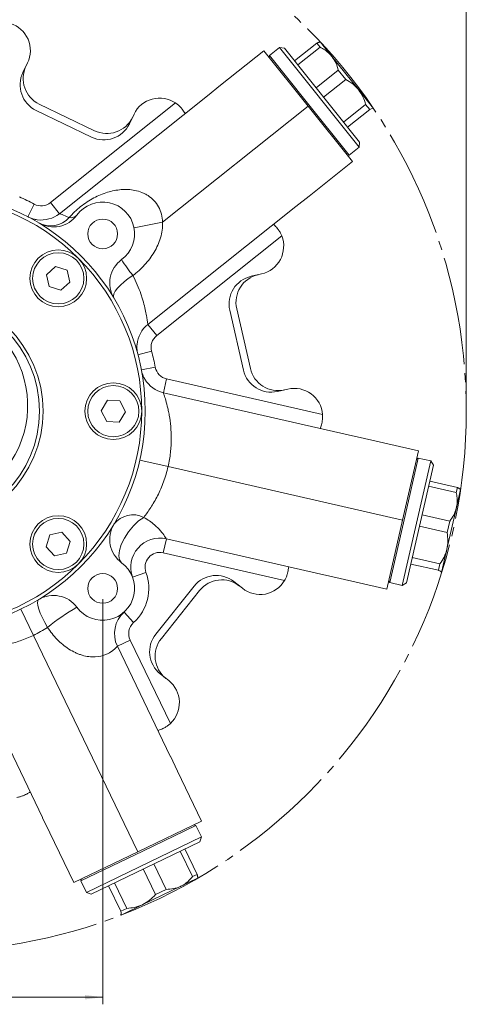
# Model space of a CAD drawing. Header units: millimetres. Extents: x 10 to 831, y 10 to 584.
# Tile 29 of 31: x 684 to 747, y 366 to 505. Entities that reach past the tile are written whole.
import ezdxf

# ---------------------------------------------------------------- set-up
doc = ezdxf.new("R2010")
doc.units = ezdxf.units.MM
doc.linetypes.add('SLD-Centro', pattern=[19.05, 15.24, -1.27, 1.27, -1.27])
doc.linetypes.add('SLD-Solido', pattern=[0])
doc.styles.add('SLDTEXTSTYLE3', font='GOTHIC.TTF', dxfattribs={"width": 0.913})
doc.dimstyles.new('SLDDIMSTYLE1', dxfattribs={"dimtxt": 3, "dimasz": 2.5, "dimexe": 0, "dimexo": 0.0625, "dimgap": 0.75, "dimtad": 1, "dimrnd": 1e-09, "dimzin": 12, "dimdsep": 46, "dimtxsty": 'SLDTEXTSTYLE3', "dimsah": 1, "dimcen": 0.09, "dimadec": 0, "dimazin": 3, "dimtfac": 1, "dimtofl": 0, "dimtmove": 0, "dimatfit": 3, "dimfxl": 0, "dimfrac": 2, "dimtolj": 1, "dimtzin": 12, "dimarcsym": 0})

# ---------------------------------------------------------------- blocks, each defined once
blk = doc.blocks.new('_D')
at = {"color": 7, "linetype": 'SLD-Solido', "lineweight": 0}
for p, q in [((594.88, 451.28), (594.88, 536.78)), ((747.35, 451.28), (747.35, 536.78)), ((594.88, 535.78), (747.35, 535.78))]:
    blk.add_line(p, q, dxfattribs=at)
for points in [[(594.88, 535.78), (597.38, 535.47), (597.38, 536.09)], [(747.35, 535.78), (744.85, 536.09), (744.85, 535.47)]]:
    blk.add_solid(points, dxfattribs=at)
at = {"color": 7, "linetype": 'SLD-Solido', "lineweight": 0, "char_height": 3, "attachment_point": 1, "style": 'SLDTEXTSTYLE3'}
for s, insert in [('%%c', (662.76, 539.62)), ('152,47', (667.28, 539.66))]:
    blk.add_mtext(s, dxfattribs=dict(at, insert=insert))
blk = doc.blocks.new('_D_2')
at = {"color": 7, "linetype": 'SLD-Solido', "lineweight": 0}
for p, q in [((646.12, 423.28), (646.12, 366.12)), ((696.12, 423.28), (696.12, 366.12)), ((646.12, 367.12), (696.12, 367.12))]:
    blk.add_line(p, q, dxfattribs=at)
for points in [[(646.12, 367.12), (648.62, 366.81), (648.62, 367.43)], [(696.12, 367.12), (693.62, 367.43), (693.62, 366.81)]]:
    blk.add_solid(points, dxfattribs=at)
at = {"color": 7, "linetype": 'SLD-Solido', "lineweight": 0, "insert": (668.9, 370.95), "char_height": 3, "attachment_point": 1, "style": 'SLDTEXTSTYLE3'}
blk.add_mtext('50', dxfattribs=at)

msp = doc.modelspace()

# ---------------------------------------------------------------- linework, layer by layer
at = {"color": 7, "linetype": 'SLD-Solido', "lineweight": 15}
for p, q in [((723.17, 499.19), (726.298, 501.684)), ((726.748, 501.12), (726.298, 501.684)), ((726.797, 501.861), (726.772, 501.864)), ((728.426, 499.818), (726.802, 501.854)), ((712.722, 495.753), (718.83, 500.624)), ((718.83, 500.624), (725.065, 492.805)), ((721.017, 501.089), (719.61, 499.966)), ((721.72, 501.01), (721.017, 501.089)), ((732.24, 487.016), (721.017, 501.089)), ((721.72, 501.01), (732.319, 487.718)), ((726.748, 501.12), (723.621, 498.626)), ((685.534, 498.913), (684.875, 497.545)), ((719.61, 499.966), (719.578, 499.685)), ((719.61, 499.966), (724.793, 493.466)), ((728.426, 499.818), (732.156, 495.141)), ((726.194, 495.399), (729.321, 497.893)), ((730.359, 496.591), (729.321, 497.893)), ((730.359, 496.591), (727.232, 494.097)), ((712.722, 495.753), (710.88, 494.284)), ((732.156, 495.141), (734.268, 492.492)), ((694.977, 489.351), (687.177, 493.107)), ((688.767, 479.208), (706.389, 493.261)), ((690.014, 477.644), (710.873, 494.278)), ((724.793, 493.466), (730.832, 485.894)), ((730.043, 490.573), (733.17, 493.067)), ((733.758, 492.33), (733.17, 493.067)), ((686.744, 492.206), (694.543, 488.45)), ((699.882, 490.319), (700.54, 491.686)), ((725.065, 492.805), (704.556, 476.45)), ((725.065, 492.805), (731.3, 484.987)), ((733.758, 492.33), (730.631, 489.836)), ((734.225, 492.415), (734.268, 492.492)), ((734.276, 492.454), (734.278, 492.479)), ((732.24, 487.016), (732.319, 487.718)), ((730.832, 485.894), (732.24, 487.016)), ((731.3, 484.987), (725.192, 480.116)), ((730.551, 485.925), (730.832, 485.894)), ((690.014, 477.644), (688.767, 479.208)), ((723.35, 478.648), (725.192, 480.116)), ((686.48, 478.991), (685.549, 477.221)), ((723.342, 478.641), (702.484, 462.007)), ((704.556, 476.45), (700.533, 475.656)), ((720.484, 475.843), (720.215, 476.147)), ((721.353, 474.497), (703.731, 460.444)), ((689.478, 470.213), (688.204, 469.04)), ((691.131, 469.696), (689.478, 470.213)), ((691.51, 468.005), (691.131, 469.696)), ((688.204, 469.04), (688.582, 467.35)), ((718.516, 469.145), (717.037, 468.807)), ((688.582, 467.35), (690.235, 466.833)), ((690.235, 466.833), (691.51, 468.005)), ((714.027, 464.018), (715.953, 455.578)), ((716.928, 455.801), (715.002, 464.24)), ((703.731, 460.444), (702.484, 462.007)), ((701.078, 457.748), (703.011, 458.262)), ((701.566, 455.608), (703.531, 455.984)), ((704.681, 452.381), (705.126, 454.331)), ((705.126, 454.331), (727.101, 449.316)), ((720.743, 452.569), (722.222, 452.906)), ((704.681, 452.381), (730.691, 446.445)), ((696.815, 451.319), (695.888, 449.856)), ((698.546, 451.247), (696.815, 451.319)), ((699.349, 449.713), (698.546, 451.247)), ((695.888, 449.856), (696.691, 448.322)), ((698.421, 448.25), (699.349, 449.713)), ((696.691, 448.322), (698.421, 448.25)), ((732.998, 445.918), (730.701, 446.442)), ((732.998, 445.918), (740.614, 444.18)), ((740.614, 444.18), (738.388, 434.431)), ((740.586, 443.16), (738.736, 435.055)), ((740.586, 443.16), (740.347, 443.01)), ((742.341, 442.76), (740.586, 443.16)), ((705.338, 441.974), (701.341, 442.886)), ((738.388, 434.431), (705.338, 441.974)), ((738.335, 425.211), (742.341, 442.76)), ((742.717, 442.161), (738.934, 425.587)), ((742.717, 442.161), (742.341, 442.76)), ((745.938, 438.298), (742.039, 439.188)), ((742.199, 439.893), (746.099, 439.002)), ((745.938, 438.298), (746.099, 439.002)), ((745.967, 436.175), (746.546, 438.714)), ((746.548, 438.722), (746.535, 438.743)), ((745.967, 436.175), (744.635, 430.343)), ((738.736, 435.055), (736.581, 425.612)), ((741.12, 435.165), (745.02, 434.275)), ((738.388, 434.431), (736.163, 424.681)), ((744.649, 432.651), (740.75, 433.542)), ((744.649, 432.651), (745.02, 434.275)), ((688.684, 432.321), (688.166, 430.668)), ((690.374, 432.699), (688.684, 432.321)), ((691.547, 431.425), (690.374, 432.699)), ((688.166, 430.668), (689.339, 429.393)), ((691.029, 429.772), (691.547, 431.425)), ((705.094, 431.773), (704.649, 429.823)), ((726.241, 426.946), (705.094, 431.773)), ((689.339, 429.393), (691.029, 429.772)), ((721.76, 425.917), (704.649, 429.823)), ((744.635, 430.343), (743.882, 427.04)), ((722.271, 427.436), (722.341, 427.836)), ((743.437, 427.337), (739.537, 428.227)), ((739.747, 429.147), (743.646, 428.256)), ((743.437, 427.337), (743.646, 428.256)), ((700.337, 426.35), (702.213, 427.045)), ((726.25, 426.944), (728.547, 426.42)), ((736.163, 424.681), (728.547, 426.42)), ((743.795, 427.025), (743.882, 427.04)), ((743.857, 427.01), (743.878, 427.023)), ((708.999, 425.111), (703.602, 418.344)), ((715.807, 424.799), (714.621, 425.745)), ((736.43, 425.851), (736.581, 425.612)), ((736.581, 425.612), (738.335, 425.211)), ((738.335, 425.211), (738.934, 425.587)), ((704.384, 417.72), (709.781, 424.488)), ((686.348, 418.161), (684.569, 421.854)), ((699.134, 421.444), (700.474, 419.96)), ((701.056, 387.618), (686.348, 418.161)), ((698.188, 416.622), (699.989, 417.49)), ((699.989, 417.49), (705.656, 405.723)), ((687.631, 392.449), (676.055, 416.485)), ((698.188, 416.622), (705.65, 401.126)), ((704.236, 412.722), (705.422, 411.776)), ((706.677, 398.995), (705.654, 401.117)), ((706.677, 398.995), (710.066, 391.957)), ((685.539, 395.858), (685.895, 396.052)), ((687.635, 392.44), (688.657, 390.317)), ((710.066, 391.957), (701.056, 387.618)), ((692.047, 383.279), (688.657, 390.317)), ((709.252, 391.342), (701.761, 387.735)), ((709.252, 391.342), (708.985, 391.436)), ((710.033, 389.721), (709.252, 391.342)), ((693.815, 381.911), (710.033, 389.721)), ((709.799, 389.053), (694.483, 381.677)), ((709.799, 389.053), (710.033, 389.721)), ((701.056, 387.618), (692.047, 383.279)), ((701.761, 387.735), (693.034, 383.533)), ((708.787, 384.126), (707.052, 387.73)), ((707.703, 388.044), (709.438, 384.44)), ((703.569, 381.613), (701.834, 385.217)), ((703.334, 385.94), (705.069, 382.336)), ((693.128, 383.799), (693.034, 383.533)), ((693.034, 383.533), (693.815, 381.911)), ((707.145, 382.781), (709.491, 383.91)), ((708.787, 384.126), (709.438, 384.44)), ((709.499, 383.914), (709.507, 383.938)), ((698.658, 379.248), (696.923, 382.852)), ((697.772, 383.261), (699.507, 379.657)), ((707.145, 382.781), (701.755, 380.185)), ((703.569, 381.613), (705.069, 382.336)), ((693.815, 381.911), (694.483, 381.677)), ((698.658, 379.248), (699.507, 379.657)), ((701.755, 380.185), (698.703, 378.715)), ((698.637, 378.774), (698.703, 378.715)), ((698.664, 378.716), (698.688, 378.708))]:
    msp.add_line(p, q, dxfattribs=at)
at = {"color": 7, "linetype": 'SLD-Solido', "lineweight": 15, "flags": 128}
for points in [[(700.37, 468.907), (699.724, 468.479), (699.133, 468.027), (698.617, 467.57), (698.195, 467.122), (697.883, 466.701), (697.692, 466.322), (697.628, 465.999), (697.695, 465.743)], [(701.917, 434.811), (701.183, 434.298), (700.451, 433.608), (699.771, 432.789), (699.189, 431.896), (698.746, 430.991), (698.471, 430.136), (698.384, 429.388), (698.49, 428.8), (698.783, 428.411)], [(688.343, 419.286), (687.956, 419.972), (687.615, 420.648), (687.332, 421.288), (687.12, 421.868), (686.984, 422.367), (686.931, 422.766), (686.962, 423.05), (687.077, 423.208)]]:
    msp.add_lwpolyline(points, dxfattribs=at)
at = {"color": 7, "linetype": 'SLD-Centro', "lineweight": 0}
msp.add_circle((671.118, 449.785), 76.236, dxfattribs=at)
at = {"color": 7, "linetype": 'SLD-Solido', "lineweight": 15}
for centre, radius in [((671.118, 449.785), 31), ((696.118, 474.785), 2.1), ((689.857, 468.523), 4), ((689.857, 468.523), 3.61), ((671.118, 449.785), 16.6), ((671.118, 449.785), 16.1), ((697.618, 449.785), 4), ((697.618, 449.785), 3.61), ((689.857, 431.046), 4), ((689.857, 431.046), 3.61), ((696.118, 424.785), 2.1)]:
    msp.add_circle(centre, radius, dxfattribs=at)
for centre, radius, start, end in [((681.93, 500.648), 4, 334.28571, 72.71361), ((688.479, 495.81), 4, 154.28571, 244.28571), ((688.913, 496.711), 4, 154.28571, 244.28571), ((704.144, 489.95), 4, 55.85782, 154.28571), ((696.278, 492.054), 4, 244.28571, 334.28571), ((696.712, 492.955), 4, 244.28571, 334.28571), ((671.118, 449.785), 30.5, 45, 90), ((671.118, 449.785), 33, 62.25651, 66.31491), ((687.458, 480.849), 2.1, 242.25651, 308.57143), ((696.118, 474.785), 4.5, 306.30319, 143.69681), ((687.458, 480.849), 4.1, 262.01299, 308.57143), ((689.188, 479.876), 4.1, 239.01625, 323.69681), ((688.768, 479.557), 3.616, 242.11091, 316.95253), ((691.618, 478.269), 1.199, 260.0223, 316.79571), ((717.626, 473.045), 4, 282.85714, 21.28504), ((671.118, 449.785), 30.5, 0, 45), ((701.21, 467.854), 4.1, 126.30319, 210.98375), ((734.621, 494.748), 42.906, 213.35434, 217.03245), ((717.927, 464.908), 4, 102.85714, 192.85714), ((718.902, 465.13), 4, 102.85714, 192.85714), ((671.104, 450.584), 14.45, 132.69634, 49.38255), ((705.04, 458.802), 4.1, 128.57143, 174.72638), ((705.04, 458.802), 2.1, 128.57143, 194.88634), ((671.118, 449.785), 33, 10.82794, 14.88634), ((705.593, 456.378), 2.1, 190.82794, 257.14286), ((719.853, 456.468), 4, 192.85714, 282.85714), ((720.828, 456.691), 4, 192.85714, 282.85714), ((705.593, 456.378), 4.1, 210.58738, 257.14286), ((723.112, 449.007), 4, 4.42924, 102.85714), ((671.118, 449.785), 30.5, 315, 0), ((700.408, 431.738), 3.423, 63.84676, 142.42334), ((701.21, 431.715), 4.1, 149.01625, 233.69681), ((704.181, 427.775), 4.1, 77.14286, 200.35186), ((704.181, 427.775), 2.1, 77.14286, 200.35186), ((671.118, 449.785), 30.5, 270, 315), ((696.118, 424.785), 4.5, 216.30319, 53.69681), ((696.118, 424.785), 6.5, 312.07773, 20.35186), ((712.127, 422.617), 4, 51.42857, 141.42857), ((712.908, 421.994), 4, 51.42857, 141.42857), ((718.301, 427.926), 4, 231.42857, 329.85647), ((689.188, 419.693), 4.1, 36.30319, 120.98375), ((707.916, 395.089), 31.122, 119.70862, 128.96847), ((701.881, 418.401), 4.1, 132.07773, 205.71429), ((701.881, 418.401), 2.1, 132.07773, 205.71429), ((706.729, 415.85), 4, 141.42857, 231.42857), ((707.511, 415.226), 4, 141.42857, 231.42857), ((702.928, 408.649), 4, 313.00067, 51.42857)]:
    msp.add_arc(centre, radius, start, end, dxfattribs=at)
for points, knots in [([(726.298, 501.684), (726.302, 501.687), (726.339, 501.706), (726.406, 501.739), (726.492, 501.78), (726.57, 501.813), (726.639, 501.839), (726.698, 501.857), (726.746, 501.865), (726.783, 501.864), (726.8, 501.855), (726.806, 501.848), (726.807, 501.847)], [0, 0, 0, 0, 0.015677, 0.1335477, 0.2515631, 0.3700802, 0.4887973, 0.6099276, 0.7313301, 0.8536224, 0.9762391, 1, 1, 1, 1]), ([(728.426, 499.818), (728.274, 499.991), (728.045, 500.252), (727.686, 500.545), (727.296, 500.827), (726.97, 501.001), (726.748, 501.12)], [0, 0, 0, 0, 0.3259169, 0.490846, 0.651857, 1, 1, 1, 1]), ([(729.321, 497.893), (729.226, 498.224), (729.032, 498.897), (728.668, 499.511), (728.439, 499.8), (728.426, 499.818)], [0, 0, 0, 0, 0.4769728, 0.9681127, 1, 1, 1, 1]), ([(732.156, 495.141), (731.9, 495.422), (731.38, 495.995), (730.704, 496.39), (730.359, 496.591)], [0, 0, 0, 0, 0.4907592, 1, 1, 1, 1]), ([(733.17, 493.067), (733.056, 493.421), (732.826, 494.14), (732.42, 494.805), (732.171, 495.121), (732.156, 495.141)], [0, 0, 0, 0, 0.4769728, 0.9681127, 1, 1, 1, 1]), ([(706.389, 493.261), (706.519, 493.173), (706.641, 493.079), (706.87, 492.882), (706.977, 492.778), (707.166, 492.575), (707.251, 492.473), (707.396, 492.282), (707.457, 492.194), (707.508, 492.114)], [0, 0, 0, 0, 0.25, 0.25, 0.5, 0.5, 0.75, 0.75, 1, 1, 1, 1]), ([(707.508, 492.114), (707.58, 492.003), (707.639, 491.922), (707.723, 491.811), (707.745, 491.784), (707.745, 491.784)], [0, 0, 0, 0, 0.5, 0.5, 1, 1, 1, 1]), ([(734.268, 492.492), (734.267, 492.494), (734.245, 492.518), (734.13, 492.508), (733.902, 492.404), (733.762, 492.332), (733.758, 492.33)], [0, 0, 0, 0, 0.0237889, 0.495886, 0.9843045, 1, 1, 1, 1]), ([(691.41, 477.089), (691.645, 477.363), (691.896, 477.63), (692.434, 478.15), (692.716, 478.399), (693.307, 478.873), (693.615, 479.096), (694.237, 479.506), (694.555, 479.694), (695.189, 480.03), (695.507, 480.18), (696.147, 480.447), (696.468, 480.563), (697.427, 480.856), (698.066, 480.984), (699.044, 481.061), (699.371, 481.068), (700.024, 481.035), (700.347, 480.996), (700.986, 480.867), (701.302, 480.777), (701.771, 480.594), (701.927, 480.524), (702.231, 480.368), (702.38, 480.282), (702.813, 479.997), (703.088, 479.77), (703.584, 479.241), (703.799, 478.944), (704.153, 478.297), (704.293, 477.941), (704.486, 477.206), (704.54, 476.831), (704.556, 476.45)], [0, 0, 0, 0, 0.0625, 0.0625, 0.125, 0.125, 0.1875, 0.1875, 0.25, 0.25, 0.3125, 0.3125, 0.375, 0.375, 0.5, 0.5, 0.5625, 0.5625, 0.625, 0.625, 0.6875, 0.6875, 0.71875, 0.71875, 0.75, 0.75, 0.8125, 0.8125, 0.875, 0.875, 0.9375, 0.9375, 1, 1, 1, 1]), ([(686.89, 476.797), (686.796, 476.809), (686.559, 476.839), (686.223, 476.935), (685.92, 477.046), (685.73, 477.131), (685.638, 477.176), (685.606, 477.192), (685.585, 477.202), (685.575, 477.208), (685.573, 477.209), (685.572, 477.209)], [0, 0, 0, 0, 0.1872161, 0.468093, 0.6844725, 0.8241161, 0.8718855, 0.9028267, 0.9351282, 0.9860557, 1, 1, 1, 1]), ([(690.014, 477.644), (690.014, 477.644), (690.046, 477.633), (690.172, 477.587), (690.266, 477.552), (690.629, 477.415), (690.976, 477.279), (691.41, 477.089)], [0, 0, 0, 0, 0.25, 0.25, 0.5, 0.5, 1, 1, 1, 1]), ([(704.556, 476.45), (704.571, 476.072), (704.55, 475.7), (704.449, 474.966), (704.368, 474.603), (704.155, 473.885), (704.024, 473.536), (703.722, 472.858), (703.551, 472.529), (703.171, 471.889), (702.962, 471.577), (702.517, 470.979), (702.28, 470.693), (701.528, 469.867), (700.97, 469.359), (700.37, 468.907)], [0, 0, 0, 0, 0.125, 0.125, 0.25, 0.25, 0.375, 0.375, 0.5, 0.5, 0.625, 0.625, 0.75, 0.75, 1, 1, 1, 1]), ([(720.215, 476.147), (720.215, 476.147), (720.236, 476.12), (720.326, 476.014), (720.392, 475.938), (720.484, 475.843)], [0, 0, 0, 0, 0.5, 0.5, 1, 1, 1, 1]), ([(720.484, 475.843), (720.551, 475.775), (720.623, 475.696), (720.776, 475.513), (720.857, 475.407), (721.013, 475.178), (721.09, 475.051), (721.232, 474.783), (721.296, 474.643), (721.353, 474.497)], [0, 0, 0, 0, 0.25, 0.25, 0.5, 0.5, 0.75, 0.75, 1, 1, 1, 1]), ([(700.37, 468.907), (700.843, 468.016), (701.204, 467.156), (701.562, 466.134), (701.629, 465.932), (701.751, 465.541), (701.808, 465.351), (701.963, 464.797), (702.049, 464.45), (702.194, 463.806), (702.252, 463.508), (702.345, 462.989), (702.38, 462.766), (702.421, 462.489), (702.432, 462.407), (702.452, 462.264), (702.46, 462.203), (702.478, 462.057), (702.484, 462.007), (702.484, 462.007)], [0, 0, 0, 0, 0.25, 0.25, 0.3125, 0.3125, 0.375, 0.375, 0.5, 0.5, 0.625, 0.625, 0.75, 0.75, 0.8125, 0.8125, 0.875, 0.875, 1, 1, 1, 1]), ([(701.021, 458), (701.012, 458.045), (700.939, 458.416), (700.903, 458.821), (700.958, 459.164), (700.961, 459.179)], [0, 0, 0, 0, 0.1170035, 0.9632077, 1, 1, 1, 1]), ([(702.071, 454.295), (702.024, 454.372), (701.902, 454.571), (701.77, 454.887), (701.672, 455.168), (701.635, 455.314), (701.624, 455.356)], [0, 0, 0, 0, 0.2335451, 0.6023238, 0.8858771, 1, 1, 1, 1]), ([(704.681, 452.381), (704.681, 452.381), (704.707, 452.306), (704.779, 452.088), (704.809, 451.998), (704.877, 451.782), (704.915, 451.657), (705.039, 451.24), (705.132, 450.904), (705.275, 450.317), (705.323, 450.107), (705.415, 449.667), (705.459, 449.436), (705.585, 448.714), (705.657, 448.189), (705.759, 447.06), (705.787, 446.471), (705.782, 445.55), (705.773, 445.236), (705.736, 444.597), (705.709, 444.269), (705.599, 443.289), (705.489, 442.633), (705.338, 441.974)], [0, 0, 0, 0, 0.125, 0.125, 0.1875, 0.1875, 0.25, 0.25, 0.375, 0.375, 0.4375, 0.4375, 0.5, 0.5, 0.625, 0.625, 0.75, 0.75, 0.8125, 0.8125, 0.875, 0.875, 1, 1, 1, 1]), ([(727.101, 449.316), (727.113, 449.159), (727.115, 449.006), (727.104, 448.703), (727.089, 448.555), (727.048, 448.28), (727.022, 448.151), (726.963, 447.918), (726.932, 447.815), (726.902, 447.726)], [0, 0, 0, 0, 0.25, 0.25, 0.5, 0.5, 0.75, 0.75, 1, 1, 1, 1]), ([(726.902, 447.726), (726.859, 447.6), (726.833, 447.503), (726.799, 447.369), (726.791, 447.335), (726.791, 447.335)], [0, 0, 0, 0, 0.5, 0.5, 1, 1, 1, 1]), ([(705.338, 441.974), (705.169, 441.23), (704.955, 440.516), (704.577, 439.483), (704.441, 439.144), (704.153, 438.485), (704.004, 438.169), (703.696, 437.561), (703.538, 437.27), (703.215, 436.709), (703.049, 436.438), (702.554, 435.669), (702.227, 435.214), (701.917, 434.811)], [0, 0, 0, 0, 0.25, 0.25, 0.375, 0.375, 0.5, 0.5, 0.625, 0.625, 0.75, 0.75, 1, 1, 1, 1]), ([(746.099, 439.002), (746.103, 439), (746.141, 438.983), (746.209, 438.952), (746.295, 438.91), (746.369, 438.87), (746.433, 438.832), (746.483, 438.797), (746.52, 438.765), (746.542, 438.735), (746.546, 438.716), (746.544, 438.707), (746.544, 438.705)], [0, 0, 0, 0, 0.015677, 0.1335477, 0.2515631, 0.3700802, 0.4887973, 0.6099276, 0.7313301, 0.8536224, 0.9762391, 1, 1, 1, 1]), ([(745.967, 436.175), (746.007, 436.402), (746.069, 436.743), (746.074, 437.207), (746.051, 437.688), (745.984, 438.05), (745.938, 438.298)], [0, 0, 0, 0, 0.3259169, 0.490846, 0.651857, 1, 1, 1, 1]), ([(745.02, 434.275), (745.22, 434.556), (745.625, 435.127), (745.877, 435.795), (745.961, 436.153), (745.967, 436.175)], [0, 0, 0, 0, 0.4769728, 0.9681127, 1, 1, 1, 1]), ([(701.917, 434.811), (702.2, 434.648), (702.466, 434.477), (702.964, 434.125), (703.197, 433.944), (703.623, 433.579), (703.812, 433.401), (704.148, 433.058), (704.294, 432.892), (704.673, 432.434), (704.835, 432.192), (704.994, 431.942), (705.032, 431.878), (705.082, 431.794), (705.094, 431.773), (705.094, 431.773)], [0, 0, 0, 0, 0.125, 0.125, 0.25, 0.25, 0.375, 0.375, 0.5, 0.5, 0.75, 0.75, 0.875, 0.875, 1, 1, 1, 1]), ([(744.635, 430.343), (744.696, 430.718), (744.82, 431.482), (744.707, 432.257), (744.649, 432.651)], [0, 0, 0, 0, 0.4907592, 1, 1, 1, 1]), ([(743.646, 428.256), (743.852, 428.566), (744.271, 429.195), (744.538, 429.927), (744.63, 430.319), (744.635, 430.343)], [0, 0, 0, 0, 0.4769728, 0.9681127, 1, 1, 1, 1]), ([(722.341, 427.836), (722.341, 427.836), (722.333, 427.802), (722.306, 427.666), (722.287, 427.567), (722.271, 427.436)], [0, 0, 0, 0, 0.5, 0.5, 1, 1, 1, 1]), ([(700.239, 426.594), (700.243, 426.585), (700.29, 426.487), (700.32, 426.394), (700.355, 426.305), (700.354, 426.308), (700.354, 426.309)], [0, 0, 0, 0, 0.0584522, 0.6564345, 0.9301406, 1, 1, 1, 1]), ([(722.271, 427.436), (722.259, 427.342), (722.243, 427.236), (722.195, 427.002), (722.162, 426.873), (722.08, 426.608), (722.029, 426.469), (721.908, 426.19), (721.839, 426.053), (721.76, 425.917)], [0, 0, 0, 0, 0.25, 0.25, 0.5, 0.5, 0.75, 0.75, 1, 1, 1, 1]), ([(743.882, 427.04), (743.882, 427.042), (743.888, 427.074), (743.808, 427.158), (743.584, 427.271), (743.441, 427.335), (743.437, 427.337)], [0, 0, 0, 0, 0.0237889, 0.495886, 0.9843045, 1, 1, 1, 1]), ([(686.348, 418.161), (685.739, 417.867), (685.126, 417.615), (684.204, 417.293), (683.895, 417.194), (683.278, 417.015), (682.97, 416.935), (682.067, 416.723), (681.486, 416.619), (680.647, 416.505), (680.373, 416.475), (679.845, 416.426), (679.591, 416.408), (678.858, 416.369), (678.407, 416.363), (677.598, 416.374), (677.25, 416.391), (676.817, 416.418), (676.688, 416.428), (676.463, 416.446), (676.366, 416.455), (676.135, 416.477), (676.055, 416.485), (676.055, 416.485)], [0, 0, 0, 0, 0.125, 0.125, 0.1875, 0.1875, 0.25, 0.25, 0.375, 0.375, 0.4375, 0.4375, 0.5, 0.5, 0.625, 0.625, 0.75, 0.75, 0.8125, 0.8125, 0.875, 0.875, 1, 1, 1, 1]), ([(698.188, 416.622), (698.188, 416.622), (698.132, 416.557), (697.96, 416.384), (697.888, 416.314), (697.709, 416.156), (697.604, 416.069), (697.238, 415.799), (696.924, 415.605), (696.108, 415.28), (695.626, 415.158), (694.916, 415.122), (694.768, 415.122), (694.47, 415.133), (694.319, 415.145), (693.859, 415.203), (693.544, 415.268), (693.063, 415.411), (692.901, 415.466), (692.583, 415.588), (692.426, 415.655), (691.958, 415.873), (691.653, 416.043), (691.057, 416.425), (690.766, 416.638), (690.214, 417.093), (689.951, 417.336), (689.448, 417.851), (689.207, 418.123), (688.755, 418.689), (688.542, 418.982), (688.343, 419.286)], [0, 0, 0, 0, 0.125, 0.125, 0.1875, 0.1875, 0.25, 0.25, 0.375, 0.375, 0.5, 0.5, 0.53125, 0.53125, 0.5625, 0.5625, 0.625, 0.625, 0.65625, 0.65625, 0.6875, 0.6875, 0.75, 0.75, 0.8125, 0.8125, 0.875, 0.875, 0.9375, 0.9375, 1, 1, 1, 1]), ([(705.656, 405.723), (705.541, 405.617), (705.423, 405.519), (705.179, 405.339), (705.054, 405.258), (704.814, 405.119), (704.696, 405.059), (704.478, 404.959), (704.378, 404.92), (704.289, 404.888)], [0, 0, 0, 0, 0.25, 0.25, 0.5, 0.5, 0.75, 0.75, 1, 1, 1, 1]), ([(704.289, 404.888), (704.165, 404.843), (704.072, 404.803), (703.946, 404.746), (703.915, 404.73), (703.915, 404.73)], [0, 0, 0, 0, 0.5, 0.5, 1, 1, 1, 1]), ([(685.539, 395.858), (685.458, 395.808), (685.365, 395.755), (685.151, 395.647), (685.031, 395.591), (684.772, 395.491), (684.632, 395.444), (684.339, 395.365), (684.188, 395.333), (684.033, 395.31)], [0, 0, 0, 0, 0.25, 0.25, 0.5, 0.5, 0.75, 0.75, 1, 1, 1, 1]), ([(685.895, 396.052), (685.895, 396.052), (685.864, 396.038), (685.74, 395.974), (685.651, 395.927), (685.539, 395.858)], [0, 0, 0, 0, 0.5, 0.5, 1, 1, 1, 1]), ([(707.145, 382.781), (707.348, 382.89), (707.653, 383.055), (708.019, 383.34), (708.38, 383.658), (708.622, 383.936), (708.787, 384.126)], [0, 0, 0, 0, 0.3259169, 0.490846, 0.651857, 1, 1, 1, 1]), ([(709.438, 384.44), (709.439, 384.435), (709.45, 384.395), (709.468, 384.322), (709.488, 384.229), (709.503, 384.146), (709.513, 384.073), (709.517, 384.011), (709.515, 383.962), (709.505, 383.927), (709.493, 383.912), (709.485, 383.907), (709.484, 383.907)], [0, 0, 0, 0, 0.015677, 0.1335477, 0.2515631, 0.3700802, 0.4887973, 0.6099276, 0.7313301, 0.8536224, 0.9762391, 1, 1, 1, 1]), ([(705.069, 382.336), (705.413, 382.355), (706.112, 382.394), (706.792, 382.613), (707.125, 382.771), (707.145, 382.781)], [0, 0, 0, 0, 0.4769728, 0.9681127, 1, 1, 1, 1]), ([(701.755, 380.185), (702.086, 380.371), (702.761, 380.751), (703.296, 381.322), (703.569, 381.613)], [0, 0, 0, 0, 0.4907592, 1, 1, 1, 1]), ([(698.703, 378.715), (698.705, 378.716), (698.733, 378.731), (698.749, 378.846), (698.698, 379.092), (698.659, 379.244), (698.658, 379.248)], [0, 0, 0, 0, 0.0237889, 0.495886, 0.9843045, 1, 1, 1, 1]), ([(699.507, 379.657), (699.878, 379.689), (700.631, 379.754), (701.369, 380.001), (701.733, 380.174), (701.755, 380.185)], [0, 0, 0, 0, 0.47697282, 0.96811267, 1, 1, 1, 1])]:
    msp.add_open_spline(points, degree=3, knots=knots, dxfattribs=at)
msp.add_open_spline([(688.343, 419.286), (687.711, 418.873), (687.046, 418.497), (686.348, 418.161)], degree=3, dxfattribs=at)

# ---------------------------------------------------------------- dimensions: what is measured, and where the dimension line sits
at = {"color": 7, "linetype": 'SLD-Solido', "lineweight": 0}
dim = msp.add_linear_dim(base=(747.355, 535.785), p1=(594.882, 449.785), p2=(747.355, 449.785), text='%%c<>', dimstyle='SLDDIMSTYLE1', dxfattribs=at)
dim.commit()
dim.dimension.update_dxf_attribs({"geometry": '_D', "text_midpoint": (671.118, 535.785), "dimtype": 160})
dim = msp.add_linear_dim(base=(696.118, 367.12), p1=(646.118, 424.785), p2=(696.118, 424.785), dimstyle='SLDDIMSTYLE1', dxfattribs=at)
dim.commit()
dim.dimension.update_dxf_attribs({"geometry": '_D_2', "text_midpoint": (671.118, 367.12), "dimtype": 160})

doc.saveas('drawing.dxf')
